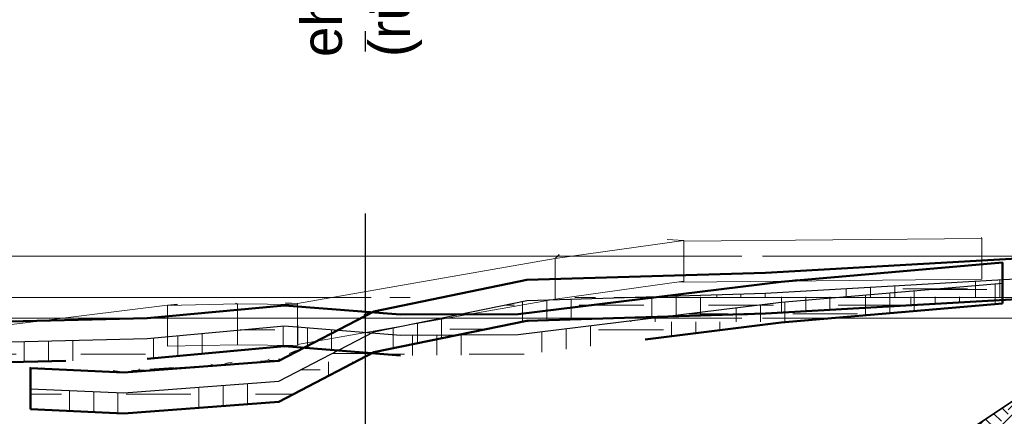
# Model space of a CAD drawing. Extents: x -805 to 3526, y -961 to 1039.
# Tile 240 of 256: x 992.84 to 997.67, y 36.09 to 38.04. Entities that reach past the tile are written whole.
import ezdxf

# ---------------------------------------------------------------- set-up
doc = ezdxf.new("R2010")
doc.units = 0
for name, pattern in [('_Ebene_', [4, 2, -1, 0, -1]), ('AUSGEZOGEN', [2, 1, 1]), ('P-HP-Dorsten 2022 - Schnitt - Schnitt 9 rechts der Rampe$0$_Ebene_', [4, 2, -1, 0, -1]), ('P-HP-Dorsten 2022 - Schnitt - Schnitt 9 rechts der Rampe$0$VE22-087 - Bf_Dorsten-Hervest ModellRevit2021_rvt-1-Schnitt 9$0$Verdeckt', [7.143750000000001, 4.7625, -2.38125]), ('STRICHPUNKT2', [12.7, 6.35, -3.175, 0, -3.175]), ('VE22-087 - Bf_Dorsten-Hervest ModellRevit2021_rvt-1-Schnitt 7$0$Verdeckt', [7.143750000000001, 4.7625, -2.38125]), ('VE22-087 - Bf_rvt-1-Schnitt 8$0$_Ebene_', [4, 2, -1, 0, -1])]:
    doc.linetypes.add(name, pattern=pattern)
doc.layers.get('0').update_dxf_attribs({"color": 251})
for name, color, linetype, lineweight in [('A-FLOR-LEVL', 51, 'Continuous', 5), ('P-HP-Dorsten 2022 - Schnitt - Schnitt 9 rechts der Rampe$0$A-FLOR-LEVL', 51, 'Continuous', 5), ('P-HP-Dorsten 2022 - Schnitt - Schnitt 9 rechts der Rampe$0$VE22-087 - Bf_Dorsten-Hervest ModellRevit2021_rvt-1-Schnitt 9$0$A-FLOR', 192, 'Continuous', 9), ('P-HP-Dorsten 2022 - Schnitt - Schnitt 9 rechts der Rampe$0$VE22-087 - Bf_Dorsten-Hervest ModellRevit2021_rvt-1-Schnitt 9$0$A-FLOR-FNSH', 192, 'Continuous', 35), ('P-HP-Dorsten 2022 - Schnitt - Schnitt 9 rechts der Rampe$0$VE22-087 - Bf_Dorsten-Hervest ModellRevit2021_rvt-1-Schnitt 9$0$A-FLOR-LEVL', 51, 'Continuous', 5), ('P-HP-Dorsten 2022 - Schnitt - Schnitt 9 rechts der Rampe$0$VE22-087 - Bf_Dorsten-Hervest ModellRevit2021_rvt-1-Schnitt 9$0$A-FLOR-MCUT', 51, 'Continuous', 9), ('P-HP-Dorsten 2022 - Schnitt - Schnitt 9 rechts der Rampe$0$VE22-087 - Bf_Dorsten-Hervest ModellRevit2021_rvt-1-Schnitt 9$0$A-FLOR-PATT', 8, 'Continuous', 35), ('TTK-B-Bestand', 252, 'Continuous', 35), ('TTK-P-Treppe oben', 12, 'Continuous', 25), ('TTK-P-Treppe unten', 12, 'Continuous', 25), ('VE22-087 - Bf_Dorsten-Hervest ModellRevit2021_rvt-1-Schnitt 7$0$A-FLOR', 192, 'Continuous', 9), ('VE22-087 - Bf_Dorsten-Hervest ModellRevit2021_rvt-1-Schnitt 7$0$A-FLOR-FNSH', 192, 'Continuous', 35), ('VE22-087 - Bf_Dorsten-Hervest ModellRevit2021_rvt-1-Schnitt 7$0$A-FLOR-LEVL', 51, 'Continuous', 5), ('VE22-087 - Bf_Dorsten-Hervest ModellRevit2021_rvt-1-Schnitt 7$0$A-FLOR-MCUT', 51, 'Continuous', 9), ('VE22-087 - Bf_Dorsten-Hervest ModellRevit2021_rvt-1-Schnitt 7$0$A-FLOR-PATT', 8, 'Continuous', 35), ('VE22-087 - Bf_rvt-1-Schnitt 8$0$A-FLOR-LEVL', 51, 'Continuous', 5), ('VE22-087 - Bf_rvt-1-Schnitt 8$0$A-GENM', 13, 'Continuous', 9)]:
    doc.layers.add(name, color=color, linetype=linetype, lineweight=lineweight)
for name, color, linetype in [('TTK-P-Ablage', 162, 'Continuous'), ('TTK-P-Bahnsteig', 12, 'Continuous'), ('TTK-P-Gleisachse', 250, 'Continuous'), ('TTK-P-TEXT', 12, 'AUSGEZOGEN'), ('TTK-P-Verbau', 35, 'Continuous'), ('TTK-QP-links', 250, 'Continuous'), ('TTK-QP-rechts', 251, 'Continuous')]:
    doc.layers.add(name, color=color, linetype=linetype)
doc.styles.add('AKG DIN 6776', font='AKG_DIN67.TTF')
doc.styles.get("Standard").update_dxf_attribs({"font": 'arial.ttf'})
doc.dimstyles.new('TTK$6', dxfattribs={"dimtxt": 2.5, "dimasz": 2.5, "dimexe": 3.5, "dimexo": 0.1, "dimgap": 1, "dimtad": 1, "dimzin": 0, "dimtxsty": 'AKG DIN 6776', "dimblk": 'OBLIQUE', "dimcen": -0.09, "dimdle": 3, "dimse1": 1, "dimse2": 1, "dimclrd": 256, "dimclre": 256, "dimclrt": 256, "dimadec": 3, "dimazin": 0, "dimtfac": 1, "dimtofl": 0, "dimtmove": 0, "dimatfit": 3, "dimldrblk": 'OBLIQUE', "dimfxl": 7, "dimfxlon": 1, "dimtolj": 1, "dimtzin": 0, "dimlwd": -1, "dimlwe": -1, "dimarcsym": 0})

# ---------------------------------------------------------------- blocks, each defined once
blk = doc.blocks.new('VE22-087 - Bf_rvt-1-Schnitt 8$0$Geschossdecke_Umgebung Gras_14609532 - Geschossdecke_Umgebung Gras_14609532-2490641-Schnitt 8')
at = {"layer": 'VE22-087 - Bf_rvt-1-Schnitt 8$0$A-GENM', "color": 7}
for p, q in [((18389.81675885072, 36956.31551305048), (17758.52050424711, 36867.46855219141)), ((18389.81675885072, 36956.31551305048), (18307.76742381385, 36960.25872302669)), ((18389.81701485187, 36952.28967560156), (18389.81490470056, 36752.28983173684)), ((18389.81675885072, 36756.31551305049), (18389.81675885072, 36956.31551305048)), ((19851.86925208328, 36966.01537013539), (18389.81701485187, 36952.28967560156)), ((19851.86925208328, 36966.01537013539), (19849.34532464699, 36970.70271025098)), ((19851.87029191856, 36766.01555584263), (19851.86925208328, 36966.01537013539)), ((17758.52050424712, 36868.2936460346), (16495.15918953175, 36646.61420322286)), ((17758.52050424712, 36868.2936460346), (17778.74787268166, 36886.63100804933)), ((17778.74787268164, 36885.80591420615), (17758.52050424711, 36867.46855219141)), ((17758.52050424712, 36668.2936460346), (17758.52050424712, 36868.2936460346)), ((17758.52050424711, 36867.46855219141), (17758.52050424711, 36667.46855219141)), ((17758.52050424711, 36667.46855219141), (18389.81675885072, 36756.31551305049)), ((18389.81490470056, 36752.28983173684), (19851.87029191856, 36766.01555584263)), ((18389.81490470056, 36752.28983173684), (18368.49003961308, 36753.31404713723)), ((16495.15918953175, 36446.61420322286), (17758.52050424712, 36668.2936460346)), ((15857.16573960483, 36638.2343577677), (14890.23982405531, 36519.19751855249)), ((16199.54017415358, 36645.02032050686), (15857.16493341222, 36636.9144914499)), ((15857.16493341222, 36636.9144914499), (15857.17005860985, 36436.9148256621)), ((15857.16573960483, 36638.2343577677), (15905.6423039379, 36643.27368401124)), ((15905.64136877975, 36641.95095536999), (15857.16573960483, 36636.91457520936)), ((15857.16573960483, 36438.23435776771), (15857.16573960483, 36638.2343577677)), ((16199.54017415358, 36645.02032050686), (16189.67478198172, 36648.67552543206)), ((16199.53916015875, 36644.80742797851), (16199.71492409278, 36444.80677302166)), ((16495.15503648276, 36641.77925834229), (16199.53956141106, 36644.80849084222)), ((16199.54142925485, 36445.02056309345), (16199.54017548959, 36644.80742797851)), ((16495.15503648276, 36641.77925834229), (16434.91592077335, 36645.9701661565)), ((16434.91927028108, 36650.83213377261), (16495.15918953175, 36646.61420322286)), ((16495.35548973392, 36441.7772834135), (16495.15503648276, 36641.77925834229)), ((16495.15918953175, 36646.61420322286), (16495.15918953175, 36446.61420322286)), ((15857.17005860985, 36436.9148256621), (16199.54142925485, 36445.02056309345)), ((16199.71492409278, 36444.80677302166), (16495.35548973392, 36441.7772834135))]:
    blk.add_line(p, q, dxfattribs=at)
blk = doc.blocks.new('VE22-087 - Bf_rvt-1-Schnitt 8')
at = {"layer": 'VE22-087 - Bf_rvt-1-Schnitt 8$0$A-FLOR-LEVL', "linetype": 'VE22-087 - Bf_rvt-1-Schnitt 8$0$_Ebene_', "lineweight": 9}
for p, q in [((-10425.31535781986, 36879.5792583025), (22643.30677358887, 36879.5792583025)), ((-10425.31535781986, 36575.3248458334), (22643.30677358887, 36575.3248458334))]:
    blk.add_line(p, q, dxfattribs=at)
at = {"layer": 'VE22-087 - Bf_rvt-1-Schnitt 8$0$A-GENM', "color": 7}
blk.add_blockref('VE22-087 - Bf_rvt-1-Schnitt 8$0$Geschossdecke_Umgebung Gras_14609532 - Geschossdecke_Umgebung Gras_14609532-2490641-Schnitt 8', (0, 0), dxfattribs=at)
blk = doc.blocks.new('Schnitt8')
at = {"lineweight": 5, "xscale": 0.001, "yscale": 0.001, "zscale": 0.001}
blk.add_blockref('VE22-087 - Bf_rvt-1-Schnitt 8', (5.270466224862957, -32.59532484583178), dxfattribs=at)
blk = doc.blocks.new('*D549')
at = {"layer": 'DEFPOINTS', "color": 0}
for p in [(1594.653013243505, 36.73972975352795), (1594.306234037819, 36.57523561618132), (8.223304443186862, 0)]:
    blk.add_point(p, dxfattribs=at)
at = {"layer": 'TTK-B-Bestand', "insert": (1594.109263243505, 36.98347975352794), "char_height": 0.25, "attachment_point": 5, "style": 'AKG DIN 6776'}
blk.add_mtext('\\A1;36,588', dxfattribs=at)
blk = doc.blocks.new('_OBLIQUE')
at = {"color": 0, "linetype": 'ByBlock'}
blk.add_line((-0.5, -0.5), (0.5, 0.5), dxfattribs=at)
blk = doc.blocks.new('*D548')
at = {"layer": 'DEFPOINTS', "color": 0}
for p in [(1585.536597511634, 36.77061239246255), (1585.045876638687, 36.61399109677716), (-0.8681112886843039, 0.03088263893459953)]:
    blk.add_point(p, dxfattribs=at)
at = {"layer": 'TTK-B-Bestand', "insert": (1585.017847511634, 37.01436239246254), "char_height": 0.25, "attachment_point": 5, "style": 'AKG DIN 6776'}
blk.add_mtext('\\A1;36,621', dxfattribs=at)
blk = doc.blocks.new('*D546')
at = {"layer": 'DEFPOINTS', "color": 0}
for p in [(1248.957053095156, 37.45194592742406), (1249.081554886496, 37.33354483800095), (0, 0)]:
    blk.add_point(p, dxfattribs=at)
at = {"layer": 'TTK-P-Treppe unten', "insert": (1249.413303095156, 37.6958261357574), "char_height": 0.25, "attachment_point": 5, "style": 'AKG DIN 6776'}
blk.add_mtext('\\A1;37,33', dxfattribs=at)
blk = doc.blocks.new('*D545')
at = {"layer": 'DEFPOINTS', "color": 0}
for p in [(1259.601777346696, 37.47647888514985), (1259.699122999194, 37.38740581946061), (0.1980381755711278, 0.03957641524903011)]:
    blk.add_point(p, dxfattribs=at)
at = {"layer": 'TTK-P-Treppe unten', "insert": (1259.145527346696, 37.72035909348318), "char_height": 0.25, "attachment_point": 5, "style": 'AKG DIN 6776'}
blk.add_mtext('\\A1;37,35', dxfattribs=at)
blk = doc.blocks.new('Schnitt7links neben rampe')
at = {"layer": 'VE22-087 - Bf_Dorsten-Hervest ModellRevit2021_rvt-1-Schnitt 7$0$A-FLOR-PATT', "lineweight": 9}
h = blk.add_hatch(dxfattribs=at)
h.set_pattern_fill('FP_9', color=251, scale=0.001, style=0, pattern_type=2)
h.set_pattern_definition([(4.927999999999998, (0.5760311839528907, -4.046703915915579), (0.6326516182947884, 0.07098659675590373), [0.09525, -0.01905, 0.0254, -0.01905, -0.476249]), (4.927999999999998, (0.5760311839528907, -4.046703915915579), (0.6326516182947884, 0.07098659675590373), [-0.15875, 0.09525, -0.380999]), (4.927999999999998, (0.5443981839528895, -4.04893791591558), (0.6326516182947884, 0.07098659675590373), [0.0635, -0.047625, 0.09525, -0.047625, -0.380999]), (4.927999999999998, (0.5443981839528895, -4.04893791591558), (0.6326516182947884, 0.07098659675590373), [-0.253999, 0.0635, -0.317499]), (4.927999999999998, (0.7658261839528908, -4.023268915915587), (0.6326516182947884, 0.07098659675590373), [0.079375, -0.03175, 0.079375, -0.444499]), (4.927999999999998, (0.44950118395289, -4.047258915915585), (0.6326516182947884, 0.07098659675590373), [0.03175, -0.0635, 0.03175, -0.5079990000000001]), (90, (0.5127661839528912, -4.041802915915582), (-0.632651, -0.03811599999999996), [0.001479, -0.014958]), (90, (0.7025611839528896, -4.03529991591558), (-0.632651, -0.03811599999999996), [0.001644, -0.014794]), (90, (0.8607241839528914, -4.015085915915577), (-0.632651, -0.03811599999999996), [0.001644, -0.014794]), (6.402000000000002, (0.7848061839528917, -4.028371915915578), (1.578104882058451e-07, 0.01643752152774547), [0.045016, -0.5916049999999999]), (183.448, (0.6203171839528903, -4.042555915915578), (-0.6326500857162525, -0.05455600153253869), [0.044816, -0.588982]), (7.867999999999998, (0.7658261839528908, -4.029926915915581), (-1.826974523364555e-07, 0.01643771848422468), [0.028562, -0.6101010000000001]), (10.767, (0.7341941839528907, -4.032571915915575), (2.379558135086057e-07, 0.01643742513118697), [0.015619, -0.628369]), (10.767, (0.8923561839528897, -4.012358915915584), (2.379558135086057e-07, 0.01643742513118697), [0.012495, -0.6314919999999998]), (10.767, (0.5254191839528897, -4.04071191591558), (2.379558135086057e-07, 0.01643742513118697), [0.010933, -0.6330539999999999]), (178.986, (0.6709291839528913, -4.03802691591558), (1.105919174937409e-08, 0.01643757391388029), [0.015346, -0.617403]), (178.986, (0.8290911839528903, -4.017813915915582), (1.105919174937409e-08, 0.01643757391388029), [0.012277, -0.620473]), (178.986, (0.5001131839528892, -4.042893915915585), (1.105919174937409e-08, 0.01643757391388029), [0.010743, -0.622007]), (181.962, (0.6392961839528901, -4.040836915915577), (1.400143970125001e-07, 0.01643764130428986), [0.02830999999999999, -0.6047119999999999])])
h.paths.add_polyline_path([(11.59557458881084, -3.086817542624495), (12.68129182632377, -2.993134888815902), (12.67957491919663, -2.990693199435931), (11.6757431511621, -3.077311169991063)])
h = blk.add_hatch(dxfattribs=at)
h.set_pattern_fill('FP_3', color=251, scale=0.001, style=0, pattern_type=2)
h.set_pattern_definition([(0, (1.589992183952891, -18.01392991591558), (0.3175, 0.3175), [0.3175, -0.3175]), (0, (1.589992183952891, -17.89486691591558), (0.3175, 0.3175), [0.3175, -0.3175]), (0, (1.589992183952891, -17.77580491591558), (0.3175, 0.3175), [0.3175, -0.3175]), (90, (1.629680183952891, -17.73611691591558), (-0.3175, 0.3175), [0.3175, -0.3175]), (90, (1.74874218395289, -17.73611691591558), (-0.3175, 0.3175), [0.3175, -0.3175]), (90, (1.867805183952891, -17.73611691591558), (-0.3175, 0.3175), [0.3175, -0.3175])])
h.paths.add_polyline_path([(7.695571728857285, -3.484347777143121), (8.485792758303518, -3.4650190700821), (9.158971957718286, -3.403439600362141), (9.728097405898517, -3.448164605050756), (10.30508969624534, -3.446152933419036), (11.59557527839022, -3.286817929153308), (12.68129116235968, -3.193134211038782), (12.68129116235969, -3.093134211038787), (11.59557527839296, -3.186817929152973), (10.30508969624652, -3.346152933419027), (9.728097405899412, -3.348164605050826), (9.15897195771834, -3.303439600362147), (8.485792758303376, -3.365019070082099), (7.695571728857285, -3.384347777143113)])
at = {"layer": 'A-FLOR-LEVL', "linetype": '_Ebene_'}
blk.add_line((-17.01557708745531, -3.164343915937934), (20.19556212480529, -3.164343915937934), dxfattribs=at)
at = {"layer": 'VE22-087 - Bf_Dorsten-Hervest ModellRevit2021_rvt-1-Schnitt 7$0$A-FLOR', "color": 251, "lineweight": 25}
for p, q in [((12.67957431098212, -2.990692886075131), (12.68129116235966, -2.9931342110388)), ((11.6757435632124, -3.077310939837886), (11.59557527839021, -3.086817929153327)), ((9.158033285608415, -3.408202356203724), (9.158971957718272, -3.403439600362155))]:
    blk.add_line(p, q, dxfattribs=at)
at = {"layer": 'VE22-087 - Bf_Dorsten-Hervest ModellRevit2021_rvt-1-Schnitt 7$0$A-FLOR-FNSH', "color": 251, "lineweight": 50}
for p, q in [((12.68129116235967, -2.9931342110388), (11.59557527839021, -3.086817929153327)), ((12.68129116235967, -3.093134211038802), (12.68129116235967, -2.9931342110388)), ((11.59557527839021, -3.086817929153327), (10.30508969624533, -3.246152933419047)), ((12.68129116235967, -3.193134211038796), (12.68129116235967, -3.093134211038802)), ((9.158971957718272, -3.203439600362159), (8.48579275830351, -3.265019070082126)), ((9.728097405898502, -3.248164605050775), (9.158971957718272, -3.203439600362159)), ((11.59557527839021, -3.286817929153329), (12.68129116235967, -3.193134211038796)), ((8.48579275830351, -3.265019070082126), (7.695571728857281, -3.28434777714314)), ((10.30508969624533, -3.246152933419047), (9.728097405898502, -3.248164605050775)), ((10.92814305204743, -3.369225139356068), (11.59557527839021, -3.286817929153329)), ((8.48579275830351, -3.465019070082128), (9.158971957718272, -3.403439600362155)), ((9.158971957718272, -3.403439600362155), (9.728097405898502, -3.448164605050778)), ((7.695572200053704, -3.484347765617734), (8.08700856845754, -3.47477328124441))]:
    blk.add_line(p, q, dxfattribs=at)
at = {"layer": 'VE22-087 - Bf_Dorsten-Hervest ModellRevit2021_rvt-1-Schnitt 7$0$A-FLOR-LEVL', "linetype": 'VE22-087 - Bf_Dorsten-Hervest ModellRevit2021_rvt-1-Schnitt 7$0$Verdeckt', "lineweight": 9}
for p, q in [((-17.01557708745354, -2.960764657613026), (20.19556212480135, -2.960764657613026)), ((-17.01557708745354, -3.265019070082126), (20.19556212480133, -3.265019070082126))]:
    blk.add_line(p, q, dxfattribs=at)
at = {"layer": 'VE22-087 - Bf_Dorsten-Hervest ModellRevit2021_rvt-1-Schnitt 7$0$A-FLOR-MCUT', "color": 251, "lineweight": 25}
for p, q in [((11.59557527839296, -3.186817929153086), (12.68129116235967, -3.093134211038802)), ((10.3050896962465, -3.346152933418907), (11.59557527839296, -3.186817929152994)), ((8.485792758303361, -3.365019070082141), (9.158971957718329, -3.303439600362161)), ((9.158971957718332, -3.303439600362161), (9.728097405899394, -3.34816460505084)), ((7.695572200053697, -3.384347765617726), (8.485792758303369, -3.36501907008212)), ((9.728097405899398, -3.348164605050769), (10.30508969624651, -3.346152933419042))]:
    blk.add_line(p, q, dxfattribs=at)
blk = doc.blocks.new('P-HP-Dorsten 2022 - Schnitt - Schnitt 9 rechts der Rampe')
at = {"layer": 'P-HP-Dorsten 2022 - Schnitt - Schnitt 9 rechts der Rampe$0$VE22-087 - Bf_Dorsten-Hervest ModellRevit2021_rvt-1-Schnitt 9$0$A-FLOR-PATT', "lineweight": 9}
h = blk.add_hatch(dxfattribs=at)
h.set_pattern_fill('FP_3', color=251, scale=0.001, style=0, pattern_type=2)
h.set_pattern_definition([(0, (3162.842069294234, 35234.45093900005), (0.3175, 0.3175), [0.3175, -0.3175]), (0, (3162.842069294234, 35234.57000100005), (0.3175, 0.3175), [0.3175, -0.3175]), (0, (3162.842069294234, 35234.68906400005), (0.3175, 0.3175), [0.3175, -0.3175]), (90, (3162.881757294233, 35234.72875100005), (-0.3175, 0.3175), [0.3175, -0.3175]), (90, (3163.000819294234, 35234.72875100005), (-0.3175, 0.3175), [0.3175, -0.3175]), (90, (3163.119882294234, 35234.72875100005), (-0.3175, 0.3175), [0.3175, -0.3175])])
h.paths.add_polyline_path([(3169.130509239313, 35235.87332753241), (3169.891421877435, 35235.93028770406), (3170.356957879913, 35236.17278525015), (3171.107462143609, 35236.32730114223), (3172.278826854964, 35236.36228046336), (3173.70657781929, 35236.44388787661), (3173.70657781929, 35236.54388787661), (3172.278826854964, 35236.46228046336), (3171.107462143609, 35236.42730114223), (3170.356957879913, 35236.27278525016), (3169.891421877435, 35236.03028770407), (3169.130509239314, 35235.97332753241), (3168.673634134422, 35235.99425178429), (3168.673634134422, 35235.8942517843), (3168.687276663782, 35235.8936269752)])
h = blk.add_hatch(dxfattribs=at)
h.set_pattern_fill('FP_7', color=63, scale=0.001, style=0, pattern_type=2)
h.set_pattern_definition([(3.271, (3162.942702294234, 35236.02865000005), (0.6339657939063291, 0.03645451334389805), [0.09525000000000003, -0.01905, 0.02540000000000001, -0.01905, -0.4762500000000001]), (3.271, (3162.942702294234, 35236.02865000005), (0.6339657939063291, 0.03645451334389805), [-0.15875, 0.09525000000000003, -0.3810000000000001]), (3.271, (3162.911003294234, 35236.02684500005), (0.6339657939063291, 0.03645451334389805), [0.06350000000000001, -0.04762500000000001, 0.09525000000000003, -0.04762500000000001, -0.3810000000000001]), (3.271, (3162.911003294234, 35236.02684500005), (0.6339657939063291, 0.03645451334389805), [-0.2540000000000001, 0.06350000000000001, -0.3175000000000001]), (3.271, (3163.132891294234, 35236.03961700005), (0.6339657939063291, 0.03645451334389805), [0.07937500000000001, -0.03175000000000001, 0.07937500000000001, -0.4445000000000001]), (3.271, (3162.815909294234, 35236.02154300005), (0.6339657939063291, 0.03645451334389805), [0.03175000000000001, -0.06350000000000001, 0.03175000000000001, -0.5080000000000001]), (90, (3162.879305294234, 35236.02516700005), (-0.633965, -0.03601399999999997), [2e-05, -0.00020221]), (90, (3163.069495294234, 35236.03590400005), (-0.633965, -0.03601399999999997), [2.222e-05, -0.00019999]), (90, (3163.227986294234, 35236.04505200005), (-0.633965, -0.03601399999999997), [2.222e-05, -0.00019999]), (3.291000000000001, (3163.151910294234, 35236.04061300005), (3.167908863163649e-09, 0.0002222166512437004), [0.044902, -0.590111]), (183.2509999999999, (3162.987079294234, 35236.03119100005), (-0.6339655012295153, -0.03623247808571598), [0.04489999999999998, -0.5900869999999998]), (3.311000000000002, (3163.132891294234, 35236.03952700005), (6.043682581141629e-09, 0.0002222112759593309), [0.02839899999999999, -0.6066259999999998]), (3.351000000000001, (3163.101193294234, 35236.03771600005), (1.239011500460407e-09, 0.0002222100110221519), [0.015402, -0.6196489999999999]), (3.351000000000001, (3163.259684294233, 35236.04686400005), (1.239011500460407e-09, 0.0002222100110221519), [0.012322, -0.6227299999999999]), (3.351000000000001, (3162.891984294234, 35236.02589100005), (1.239011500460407e-09, 0.0002222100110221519), [0.010782, -0.6242699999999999]), (183.191, (3163.037796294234, 35236.03409200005), (5.003225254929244e-10, 0.0002222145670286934), [0.0154, -0.6195499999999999]), (183.191, (3163.196288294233, 35236.04324000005), (5.003225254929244e-10, 0.0002222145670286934), [0.01232, -0.62263]), (183.191, (3162.866626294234, 35236.02444200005), (5.003225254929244e-10, 0.0002222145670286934), [0.01078, -0.62417]), (183.231, (3163.006098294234, 35236.03228000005), (5.674584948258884e-09, 0.000222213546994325), [0.028397, -0.606578])])
h.paths.add_polyline_path([(3172.277588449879, 35236.56224348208), (3172.282907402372, 35236.56251369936), (3172.278235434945, 35236.56228046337)])
h = blk.add_hatch(dxfattribs=at)
h.set_pattern_fill('FP_9', color=251, scale=0.001, style=0, pattern_type=2)
h.set_pattern_definition([(27.25199999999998, (3163.820464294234, 35232.98586700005), (0.563846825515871, 0.3575993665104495), [0.095137, -0.019027, 0.02537, -0.019027, -0.475686]), (27.25199999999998, (3163.820464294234, 35232.98586700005), (0.563846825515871, 0.3575993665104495), [-0.158562, 0.095137, -0.380549]), (27.25199999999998, (3163.792271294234, 35232.97336100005), (0.563846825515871, 0.3575993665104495), [0.063425, -0.04756899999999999, 0.095137, -0.04756899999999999, -0.380549]), (27.25199999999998, (3163.792271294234, 35232.97336100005), (0.563846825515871, 0.3575993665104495), [-0.253699, 0.063425, -0.317124]), (27.25199999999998, (3163.989618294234, 35233.10187800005), (0.563846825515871, 0.3575993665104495), [0.079281, -0.031712, 0.079281, -0.443974]), (27.25199999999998, (3163.707694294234, 35232.97010200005), (0.563846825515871, 0.3575993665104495), [0.031712, -0.063425, 0.031712, -0.507398]), (90, (3163.764079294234, 35232.99914400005), (-0.563849, -0.223248), [0.006046, -0.061128]), (90, (3163.933233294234, 35233.04596600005), (-0.563849, -0.223248), [0.006717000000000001, -0.060456]), (90, (3164.074196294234, 35233.14544100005), (-0.563849, -0.223248), [0.006717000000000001, -0.060456]), (32.383, (3164.006534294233, 35233.08305000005), (4.699950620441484e-07, 0.06717363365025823), [0.047212, -0.6204700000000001]), (201.6, (3163.859933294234, 35233.00754000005), (-0.563850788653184, -0.2904174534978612), [0.042882, -0.5635549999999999]), (36.992, (3163.989618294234, 35233.07467300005), (2.464966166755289e-07, 0.06717395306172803), [0.031571, -0.674371]), (44.759, (3163.961426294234, 35233.06048800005), (-1.002053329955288e-06, 0.06717362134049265), [0.019259, -0.7748039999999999]), (44.759, (3164.102388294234, 35233.15996200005), (-1.002053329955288e-06, 0.06717362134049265), [0.015407, -0.7786560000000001]), (44.759, (3163.775356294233, 35233.00495200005), (-1.002053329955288e-06, 0.06717362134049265), [0.013481, -0.780582]), (182.207, (3163.905041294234, 35233.03144500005), (1.43035590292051e-07, 0.06717383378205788), [0.013685, -0.550582]), (182.207, (3164.046003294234, 35233.13092000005), (1.43035590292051e-07, 0.06717383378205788), [0.010948, -0.553319]), (182.207, (3163.752802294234, 35232.99333600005), (1.43035590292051e-07, 0.06717383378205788), [0.00958, -0.554688]), (195.472, (3163.876848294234, 35233.01658800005), (3.396031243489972e-07, 0.06717339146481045), [0.026164, -0.5588869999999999])])
h.paths.add_polyline_path([(3169.891422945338, 35236.13028770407), (3170.35695702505, 35236.3727841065), (3170.309144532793, 35236.35851753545), (3170.28065983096, 35236.34367987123), (3169.893752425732, 35236.14213993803)])
h = blk.add_hatch(dxfattribs=at)
h.set_pattern_fill('FP_6', color=251, scale=0.001, style=0, pattern_type=2)
h.set_pattern_definition([(357.385, (3163.119430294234, 35236.34384800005), (0.6343367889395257, 0.005089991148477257), [0.09525, -0.01905, 0.0254, -0.01905, -0.476249]), (357.385, (3163.119430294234, 35236.34384800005), (0.6343367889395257, 0.005089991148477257), [-0.15875, 0.09525, -0.380999]), (357.385, (3163.087713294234, 35236.34631800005), (0.6343367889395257, 0.005089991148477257), [0.0635, -0.047625, 0.09525, -0.047625, -0.380999]), (357.385, (3163.087713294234, 35236.34631800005), (0.6343367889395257, 0.005089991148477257), [-0.253999, 0.0635, -0.317499]), (357.385, (3163.309731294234, 35236.34980400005), (0.6343367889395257, 0.005089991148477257), [0.079375, -0.03175, 0.079375, -0.444499]), (357.385, (3162.992562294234, 35236.37110000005), (0.6343367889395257, 0.005089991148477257), [0.03175, -0.0635, 0.03175, -0.5079980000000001]), (90, (3163.055996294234, 35236.36820300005), (-0.634337, 0.06303000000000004), [0.003066, -0.030996]), (90, (3163.246297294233, 35236.33907600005), (-0.634337, 0.06303000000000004), [0.003406, -0.030656]), (90, (3163.404881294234, 35236.34545900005), (-0.634337, 0.06303000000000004), [0.003406, -0.030656]), (0.4600600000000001, (3163.328761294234, 35236.33496900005), (-7.808797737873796e-10, 0.03406209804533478), [0.044856, -0.589502]), (174.326, (3163.163833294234, 35236.34250100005), (-0.6343374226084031, 0.02896269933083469), [0.045075, -0.592385]), (3.532, (3163.309731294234, 35236.33600900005), (5.940826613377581e-07, 0.0340617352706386), [0.028422, -0.6071219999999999]), (9.598999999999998, (3163.278014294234, 35236.33762800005), (1.236248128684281e-07, 0.03406192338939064), [0.015603, -0.6277409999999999]), (9.598999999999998, (3163.436598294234, 35236.34401000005), (1.236248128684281e-07, 0.03406192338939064), [0.012483, -0.6308619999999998]), (9.598999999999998, (3163.068683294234, 35236.36762400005), (1.236248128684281e-07, 0.03406192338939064), [0.010922, -0.6324219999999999]), (165.401, (3163.214580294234, 35236.34052400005), (3.324699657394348e-07, 0.03406164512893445), [0.015898, -0.639601]), (165.401, (3163.373165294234, 35236.34690700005), (3.324699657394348e-07, 0.03406164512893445), [0.012719, -0.6427809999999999]), (165.401, (3163.043309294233, 35236.36878300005), (3.324699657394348e-07, 0.03406164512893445), [0.011129, -0.644371]), (171.298, (3163.182864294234, 35236.34180200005), (4.318083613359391e-07, 0.03406203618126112), [0.028699, -0.613025])])
h.paths.add_polyline_path([(3169.130509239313, 35236.07332804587), (3169.078239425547, 35236.08109292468), (3168.671235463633, 35236.09973333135), (3168.673633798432, 35236.09425227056), (3169.078246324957, 35236.07572156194)])
h = blk.add_hatch(dxfattribs=at)
h.set_pattern_fill('FP_8', color=251, scale=0.001, style=0, pattern_type=2)
h.set_pattern_definition([(4.224000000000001, (3162.947462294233, 35235.59635200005), (0.6332512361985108, 0.1204228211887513), [0.09524600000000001, -0.019049, 0.025399, -0.019049, -0.476232]), (4.224000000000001, (3162.947462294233, 35235.59635200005), (0.6332512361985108, 0.1204228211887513), [-0.158744, 0.09524600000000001, -0.380986]), (4.224000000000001, (3162.915800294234, 35235.59622400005), (0.6332512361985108, 0.1204228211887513), [0.06349800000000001, -0.04762300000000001, 0.09524600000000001, -0.04762300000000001, -0.380986]), (4.224000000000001, (3162.915800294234, 35235.59622400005), (0.6332512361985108, 0.1204228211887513), [-0.253991, 0.06349800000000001, -0.317488]), (4.224000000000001, (3163.137438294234, 35235.64205300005), (0.6332512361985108, 0.1204228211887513), [0.079372, -0.03174900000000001, 0.079372, -0.444484]), (4.224000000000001, (3162.820812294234, 35235.63340000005), (0.6332512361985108, 0.1204228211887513), [0.03174900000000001, -0.06349800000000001, 0.03174900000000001, -0.507981]), (90, (3162.884137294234, 35235.63807700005), (-0.6332519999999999, 0.02688700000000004), [0.006628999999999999, -0.067024]), (90, (3163.074113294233, 35235.60791500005), (-0.6332519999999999, 0.02688700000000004), [0.007365, -0.066287]), (90, (3163.232426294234, 35235.64906800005), (-0.6332519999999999, 0.02688700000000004), [0.007365, -0.066287]), (10.767, (3163.156436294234, 35235.61325800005), (-4.512837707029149e-07, 0.07365256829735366), [0.04557999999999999, -0.5990199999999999]), (177.569, (3162.991790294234, 35235.60109900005), (-0.6332516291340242, -0.04676794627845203), [0.044818, -0.589005]), (17.039, (3163.137438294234, 35235.61222300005), (-9.36287411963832e-07, 0.07365267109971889), [0.02962, -0.632703]), (28.32800000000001, (3163.105775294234, 35235.61025300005), (6.033362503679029e-07, 0.07365249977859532), [0.017448, -0.7019580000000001]), (28.32800000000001, (3163.264088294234, 35235.65140600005), (6.033362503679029e-07, 0.07365249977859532), [0.013959, -0.705448]), (28.32800000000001, (3162.896802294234, 35235.63901200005), (6.033362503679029e-07, 0.07365249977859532), [0.012214, -0.707193]), (158.625, (3163.042450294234, 35235.60557700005), (4.044665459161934e-07, 0.07365308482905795), [0.016493, -0.663533]), (158.625, (3163.200763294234, 35235.64672900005), (4.044665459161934e-07, 0.07365308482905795), [0.013194, -0.6668310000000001]), (158.625, (3162.871472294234, 35235.63714200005), (4.044665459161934e-07, 0.07365308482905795), [0.011545, -0.6684810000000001]), (170.979, (3163.010788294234, 35235.60287000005), (-4.615220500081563e-07, 0.07365309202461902), [0.028675, -0.6125089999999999])])
h.paths.add_polyline_path([(3169.130509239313, 35236.07332804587), (3169.891423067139, 35236.13028832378), (3169.893752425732, 35236.14213993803), (3169.317432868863, 35236.0989977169), (3169.078246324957, 35236.08109260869)])
at = {"layer": 'P-HP-Dorsten 2022 - Schnitt - Schnitt 9 rechts der Rampe$0$A-FLOR-LEVL', "linetype": 'P-HP-Dorsten 2022 - Schnitt - Schnitt 9 rechts der Rampe$0$_Ebene_'}
blk.add_line((3138.736098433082, 35236.44100000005), (3179.524057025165, 35236.44100000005), dxfattribs=at)
at = {"layer": 'P-HP-Dorsten 2022 - Schnitt - Schnitt 9 rechts der Rampe$0$VE22-087 - Bf_Dorsten-Hervest ModellRevit2021_rvt-1-Schnitt 9$0$A-FLOR', "color": 251, "lineweight": 25}
for p, q in [((3170.30914539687, 35236.3585179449), (3170.356957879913, 35236.37278525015)), ((3172.161416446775, 35236.35560451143), (3172.278826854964, 35236.36228046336)), ((3171.107462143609, 35236.32730114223), (3171.114584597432, 35236.32434399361)), ((3168.673634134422, 35236.0942517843), (3168.671235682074, 35236.09973341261)), ((3169.891421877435, 35236.13028770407), (3169.893752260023, 35236.14213980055)), ((3169.130509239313, 35236.07332753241), (3169.078246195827, 35236.08109289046)), ((3168.671235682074, 35235.8997334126), (3168.673634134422, 35235.8942517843))]:
    blk.add_line(p, q, dxfattribs=at)
at = {"layer": 'P-HP-Dorsten 2022 - Schnitt - Schnitt 9 rechts der Rampe$0$VE22-087 - Bf_Dorsten-Hervest ModellRevit2021_rvt-1-Schnitt 9$0$A-FLOR-FNSH', "color": 251, "lineweight": 50}
for p, q in [((3173.70657781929, 35236.64388787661), (3172.278826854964, 35236.56228046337)), ((3172.278826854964, 35236.56228046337), (3171.107462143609, 35236.52730114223)), ((3171.107462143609, 35236.52730114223), (3170.356957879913, 35236.37278525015)), ((3172.278827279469, 35236.36228048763), (3173.70657781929, 35236.44388787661)), ((3170.356957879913, 35236.37278525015), (3169.891421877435, 35236.13028770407)), ((3171.107462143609, 35236.32730114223), (3172.278826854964, 35236.36228046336)), ((3170.356957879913, 35236.17278525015), (3171.107462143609, 35236.32730114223)), ((3169.891421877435, 35235.93028770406), (3170.356957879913, 35236.17278525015)), ((3169.891421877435, 35236.13028770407), (3169.130509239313, 35236.07332753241)), ((3168.673634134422, 35236.0942517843), (3168.673634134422, 35235.99425178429)), ((3169.130509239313, 35236.07332753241), (3168.673634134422, 35236.0942517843)), ((3168.673634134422, 35235.99425178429), (3168.673634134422, 35235.8942517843)), ((3169.130509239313, 35235.87332753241), (3169.891421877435, 35235.93028770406)), ((3168.673634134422, 35235.8942517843), (3169.130509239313, 35235.87332753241))]:
    blk.add_line(p, q, dxfattribs=at)
at = {"layer": 'P-HP-Dorsten 2022 - Schnitt - Schnitt 9 rechts der Rampe$0$VE22-087 - Bf_Dorsten-Hervest ModellRevit2021_rvt-1-Schnitt 9$0$A-FLOR-LEVL', "linetype": 'P-HP-Dorsten 2022 - Schnitt - Schnitt 9 rechts der Rampe$0$VE22-087 - Bf_Dorsten-Hervest ModellRevit2021_rvt-1-Schnitt 9$0$Verdeckt', "lineweight": 9}
for p, q in [((3138.736098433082, 35236.64457925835), (3179.524057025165, 35236.64457925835)), ((3138.736098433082, 35236.34032484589), (3179.524057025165, 35236.34032484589))]:
    blk.add_line(p, q, dxfattribs=at)
at = {"layer": 'P-HP-Dorsten 2022 - Schnitt - Schnitt 9 rechts der Rampe$0$VE22-087 - Bf_Dorsten-Hervest ModellRevit2021_rvt-1-Schnitt 9$0$A-FLOR-MCUT', "color": 251, "lineweight": 25}
for p, q in [((3172.278826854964, 35236.46228046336), (3173.70657781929, 35236.54388787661)), ((3171.107462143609, 35236.42730114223), (3172.278826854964, 35236.46228046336)), ((3170.356957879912, 35236.27278525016), (3171.107462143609, 35236.42730114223)), ((3169.891421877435, 35236.03028770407), (3170.356957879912, 35236.27278525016)), ((3169.130509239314, 35235.97332753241), (3169.891421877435, 35236.03028770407)), ((3168.673634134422, 35235.99425178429), (3169.130509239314, 35235.97332753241))]:
    blk.add_line(p, q, dxfattribs=at)
blk = doc.blocks.new('*D540')
at = {"layer": 'DEFPOINTS', "color": 0}
for p in [(1239.412383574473, 37.4655759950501), (1239.248146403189, 37.32560386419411), (-4.937178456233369, 1.794254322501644)]:
    blk.add_point(p, dxfattribs=at)
at = {"layer": 'TTK-P-Treppe unten', "insert": (1238.86811274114, 37.70945620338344), "char_height": 0.25, "attachment_point": 5, "style": 'AKG DIN 6776', "bg_fill": 3, "box_fill_scale": 1.1, "bg_fill_color": 256, "bg_fill_true_color": 13158600, "bg_fill_transparency": 0}
blk.add_mtext('\\A1;37,329', dxfattribs=at)
blk = doc.blocks.new('*D538')
at = {"layer": 'DEFPOINTS', "color": 0}
for p in [(1076.639526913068, 36.01101888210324), (1076.789539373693, 35.99701888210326), (0, 0)]:
    blk.add_point(p, dxfattribs=at)
at = {"layer": 'TTK-P-Treppe oben', "insert": (1076.183276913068, 36.25476888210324), "char_height": 0.25, "attachment_point": 5, "style": 'AKG DIN 6776'}
blk.add_mtext('\\A1;36,00', dxfattribs=at)
blk = doc.blocks.new('*D536')
at = {"layer": 'DEFPOINTS', "color": 0}
for p in [(1593.426386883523, 36.65223439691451), (1593.909511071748, 36.65223439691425), (733.0659244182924, 0.1071265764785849)]:
    blk.add_point(p, dxfattribs=at)
at = {"layer": 'TTK-P-TEXT', "insert": (1594.453781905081, 36.89598439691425), "char_height": 0.25, "attachment_point": 5, "style": 'AKG DIN 6776'}
blk.add_mtext('\\A1;36,589', dxfattribs=at)

msp = doc.modelspace()

# ---------------------------------------------------------------- hatches: boundary and pattern name
at = {"layer": 'TTK-B-Bestand'}
h = msp.add_hatch(dxfattribs=at)
h.set_pattern_fill('EARTH', color=251, scale=0.02, angle=45)
h.set_pattern_definition([(45, (1734.431929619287, 34.33005843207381), (0, 0.1796051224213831), [0.127, -0.127]), (45, (1734.398253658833, 34.36373439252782), (0, 0.1796051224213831), [0.127, -0.127]), (45, (1734.364577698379, 34.39741035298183), (0, 0.1796051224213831), [0.127, -0.127]), (135, (1734.364577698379, 34.4198609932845), (-0.1796051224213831, 0), [0.127, -0.127]), (135, (1734.398253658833, 34.45353695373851), (-0.1796051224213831, 0), [0.127, -0.127]), (135, (1734.431929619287, 34.48721291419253), (-0.1796051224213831, 0), [0.127, -0.127])])
h.paths.add_polyline_path([(999.7285937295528, 36.66342120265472), (999.8831801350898, 36.88082889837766), (998.7828944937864, 36.88082889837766), (997.3332608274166, 35.91440645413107), (997.5332608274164, 35.91481691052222), (997.7715014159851, 35.91530584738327), (998.0608757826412, 36.02716289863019), (998.82371103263, 36.53723044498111)])

# ---------------------------------------------------------------- linework, layer by layer
at = {"layer": 'TTK-B-Bestand', "color": 251}
msp.add_lwpolyline([(997.3332608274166, 35.91440645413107), (998.7828944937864, 36.88082889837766), (999.8831801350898, 36.88082889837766)], dxfattribs=at)
at = {"layer": 'TTK-P-Gleisachse', "color": 251, "linetype": 'STRICHPUNKT2', "ltscale": 0.25}
msp.add_line((994.5376599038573, 40.36351468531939), (994.5376599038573, 31.36708235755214), dxfattribs=at)
at = {"layer": 'TTK-P-Verbau', "color": 251}
msp.add_line((994.5376599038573, 36.64267582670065), (994.5376599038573, 35.14267582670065), dxfattribs=at)

# ---------------------------------------------------------------- block references
at = {"layer": 'TTK-P-Ablage', "color": 251}
msp.add_blockref('Schnitt8', (972.4407300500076, 32.59531971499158), dxfattribs=at)
at = {"layer": 'TTK-QP-links', "color": 251}
msp.add_blockref('Schnitt7links neben rampe', (984.9824264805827, 39.84033878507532), dxfattribs=at)
at = {"layer": 'TTK-QP-rechts', "color": 251}
msp.add_blockref('P-HP-Dorsten 2022 - Schnitt - Schnitt 9 rechts der Rampe', (-2175.777058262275, -35199.76500513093), dxfattribs=at)

# ---------------------------------------------------------------- texts
at = {"layer": 'TTK-P-Gleisachse', "color": 251, "insert": (994.8172663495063, 37.85568463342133), "char_height": 0.2, "attachment_point": 7, "rotation": 90.00000000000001}
msp.add_mtext_dynamic_manual_height_columns('{\\fAKG DIN 6776|b0|i0|c0|p2;ehemaliges Gleis 3, (rückgebaut)}', width=3.161726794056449, gutter_width=12.5, heights=[0], dxfattribs=at)

# ---------------------------------------------------------------- dimensions: what is measured, and where the dimension line sits
at = {"layer": 'TTK-B-Bestand', "color": 251}
for feature_location, offset, origin, text, picture, middle in [((1585.045876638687, 36.61399109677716), (0.4460801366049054, 0.15755656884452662), (-0.8681112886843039, 0.03088263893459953), '36,621', '*D548', (1585.017847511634, 37.01436239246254)), ((1594.306234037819, 36.57523561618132), (0.2946562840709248, 0.16557786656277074), (8.223304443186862, 0), '36,588', '*D549', (1594.109263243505, 36.98347975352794))]:
    dim = msp.add_ordinate_dim(feature_location=feature_location, offset=offset, dtype=0, origin=origin, text=text, dimstyle='TTK$6', override={"dimscale": 0, "dimdec": 3, "dimtmove": 1, "dimfxlon": 0}, dxfattribs=at)
    dim.commit()
    dim.dimension.update_dxf_attribs({"geometry": picture, "text_midpoint": middle})
at = {"layer": 'TTK-P-Treppe unten', "color": 251}
for feature_location, offset, origin, picture, middle in [((1259.699122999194, 37.38740581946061), (-0.09734565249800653, 0.08907306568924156), (0.1980381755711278, 0.03957641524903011), '*D545', (1259.145527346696, 37.72035909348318)), ((1249.081554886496, 37.33354483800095), (-0.12450179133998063, 0.11840108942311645), (0, 0), '*D546', (1249.413303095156, 37.6958261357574))]:
    dim = msp.add_ordinate_dim(feature_location=feature_location, offset=offset, dtype=0, origin=origin, dimstyle='TTK$6', override={"dimscale": 0}, dxfattribs=at)
    dim.commit()
    dim.dimension.update_dxf_attribs({"geometry": picture, "text_midpoint": middle})

# ---------------------------------------------------------------- next in the draw order: dimensions: what is measured, and where the dimension line sits
dim = msp.add_ordinate_dim(feature_location=(1239.248146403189, 37.32560386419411), offset=(0.11189032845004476, 0.14118606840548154), dtype=0, origin=(-4.937178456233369, 1.794254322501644), text='37,329', dimstyle='TTK$6', override={"dimscale": 0, "dimtfill": 1}, dxfattribs=at)
dim.commit()
dim.dimension.update_dxf_attribs({"geometry": '*D540', "text_midpoint": (1238.86811274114, 37.70945620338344)})

# ---------------------------------------------------------------- next in the draw order: linework, layer by layer
at = {"layer": 'TTK-P-Bahnsteig', "color": 251}
msp.add_circle((473.785114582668, 39.13224644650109), 1000, dxfattribs=at)

# ---------------------------------------------------------------- next in the draw order: dimensions: what is measured, and where the dimension line sits
at = {"layer": 'TTK-P-TEXT', "color": 251}
dim = msp.add_ordinate_dim(feature_location=(1593.426386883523, 36.65223439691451), offset=(0.4831241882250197, -2.5579538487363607e-13), dtype=0, origin=(733.0659244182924, 0.1071265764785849), text='36,589', dimstyle='TTK$6', override={"dimscale": 0, "dimfxlon": 0}, dxfattribs=at)
dim.commit()
dim.dimension.update_dxf_attribs({"geometry": '*D536', "text_midpoint": (1594.453781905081, 36.89598439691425)})
at = {"layer": 'TTK-P-Treppe oben', "color": 251}
dim = msp.add_ordinate_dim(feature_location=(1076.789539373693, 35.99701888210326), offset=(-0.15001246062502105, 0.013999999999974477), dtype=0, origin=(0, 0), dimstyle='TTK$6', override={"dimscale": 0}, dxfattribs=at)
dim.commit()
dim.dimension.update_dxf_attribs({"geometry": '*D538', "text_midpoint": (1076.183276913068, 36.25476888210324)})

doc.saveas('drawing.dxf')
